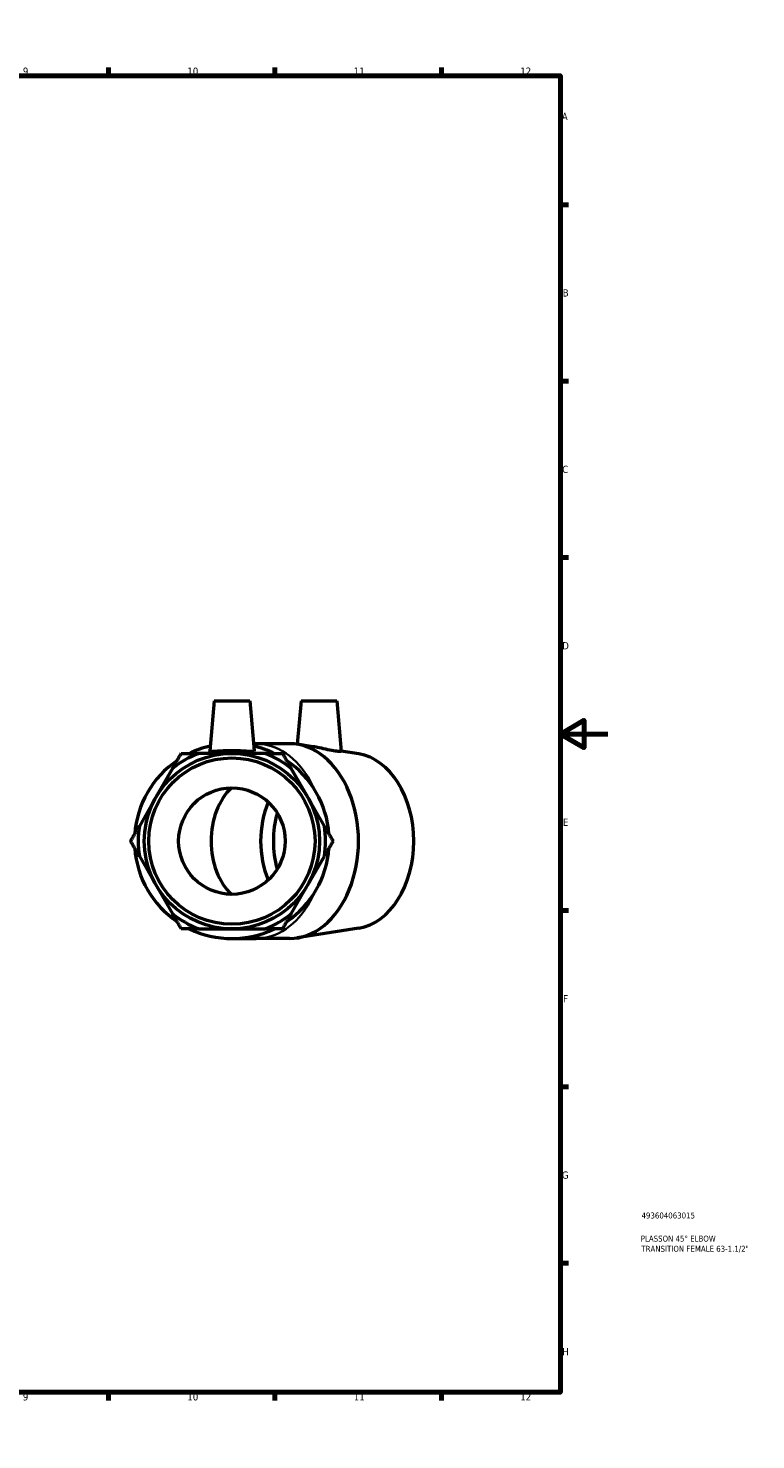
# Model space of a CAD drawing. Header units: millimetres. Extents: x 0 to 903, y -170 to 594.
# Tile 3 of 3: x 597 to 903, y 0 to 594. Entities that reach past the tile are written whole.
import ezdxf

# ---------------------------------------------------------------- set-up
doc = ezdxf.new("R2010")
doc.units = ezdxf.units.MM
for name, color, linetype, lineweight in [('Border (ANSI)', 7, 'Continuous', 70), ('Title (ISO)', 7, 'Continuous', 50), ('Visible (ANSI)', 7, 'Continuous', 50), ('Visible Narrow (ANSI)', 7, 'Continuous', 35)]:
    doc.layers.add(name, color=color, linetype=linetype, lineweight=lineweight)
doc.styles.add('Note Text (ANSI)', font='tahoma.ttf')
doc.styles.add('Note Text (ISO)', font='tahoma.ttf')

# ---------------------------------------------------------------- blocks, each defined once
blk = doc.blocks.new('Borders Default Border')
at = {"layer": 'Border (ANSI)'}
for p, q in [((70.08, 574), (70.08, 577.45)), ((140.17, 574), (140.17, 577.45)), ((210.25, 574), (210.25, 577.45)), ((280.33, 574), (280.33, 577.45)), ((350.42, 574), (350.42, 577.45)), ((490.58, 574), (490.58, 577.45)), ((560.67, 574), (560.67, 577.45)), ((630.75, 574), (630.75, 577.45)), ((700.83, 574), (700.83, 577.45)), ((770.92, 574), (770.92, 577.45)), ((20, 519.75), (16.55, 519.75)), ((821, 519.75), (824.45, 519.75)), ((20, 445.5), (16.55, 445.5)), ((821, 445.5), (824.45, 445.5)), ((20, 371.25), (16.55, 371.25)), ((821, 371.25), (824.45, 371.25)), ((20, 222.75), (16.55, 222.75)), ((821, 222.75), (824.45, 222.75)), ((20, 148.5), (16.55, 148.5)), ((821, 148.5), (824.45, 148.5)), ((20, 74.25), (16.55, 74.25)), ((821, 74.25), (824.45, 74.25)), ((70.08, 20), (70.08, 16.55)), ((140.17, 20), (140.17, 16.55)), ((210.25, 20), (210.25, 16.55)), ((280.33, 20), (280.33, 16.55)), ((350.42, 20), (350.42, 16.55)), ((490.58, 20), (490.58, 16.55)), ((560.67, 20), (560.67, 16.55)), ((630.75, 20), (630.75, 16.55)), ((700.83, 20), (700.83, 16.55)), ((770.92, 20), (770.92, 16.55))]:
    blk.add_line(p, q, dxfattribs=at)
at = {"layer": 'Border (ANSI)', "flags": 128}
for points in [[(420.5, 594), (420.5, 574), (414.73, 584), (426.27, 584), (420.5, 574)], [(20, 20), (20, 574), (821, 574), (821, 20), (20, 20)], [(0, 297), (20, 297), (10, 302.77), (10, 291.23), (20, 297)], [(841, 297), (821, 297), (831, 302.77), (831, 291.23), (821, 297)], [(420.5, 0), (420.5, 20), (414.73, 10), (426.27, 10), (420.5, 20)]]:
    blk.add_lwpolyline(points, dxfattribs=at)
at = {"layer": 'Border (ANSI)', "color": 230, "true_color": 0xff0080, "attachment_point": 7, "style": 'Note Text (ANSI)'}
for s, insert, char_height in [('1', (34.35, 574.4), 3.05), ('2', (104.2, 574.4), 3.05), ('3', (174.26, 574.34), 3.05), ('4', (244.23, 574.4), 3.05), ('5', (314.48, 574.34), 3.05), ('6', (384.49, 574.34), 3.05), ('7', (454.6, 574.4), 3.05), ('8', (524.63, 574.33), 3.05), ('9', (594.7, 574.34), 3.05), ('10', (663.96, 574.34), 3.048), ('11', (734.04, 574.4), 3.048), ('12', (804.13, 574.4), 3.048), ('A', (16.78, 555.35), 3.05), ('A', (821.63, 555.35), 3.05), ('B', (17.15, 481.1), 3.05), ('B', (821.99, 481.1), 3.05), ('C', (16.95, 406.8), 3.05), ('C', (821.8, 406.8), 3.05), ('D', (16.96, 332.6), 3.05), ('D', (821.81, 332.6), 3.05), ('E', (17.21, 258.35), 3.05), ('E', (822.05, 258.35), 3.05), ('F', (17.29, 184.1), 3.05), ('F', (822.14, 184.1), 3.05), ('G', (16.81, 109.79), 3.05), ('G', (821.66, 109.79), 3.05), ('H', (16.97, 35.6), 3.05), ('H', (821.81, 35.6), 3.05), ('1', (34.35, 16.55), 3.05), ('2', (104.2, 16.55), 3.05), ('3', (174.26, 16.49), 3.05), ('4', (244.23, 16.55), 3.05), ('5', (314.48, 16.49), 3.05), ('6', (384.49, 16.49), 3.05), ('7', (454.6, 16.55), 3.05), ('8', (524.63, 16.48), 3.05), ('9', (594.7, 16.49), 3.05), ('10', (663.96, 16.49), 3.048), ('11', (734.04, 16.55), 3.048), ('12', (804.13, 16.55), 3.048)]:
    blk.add_mtext(s, dxfattribs=dict(at, insert=insert, char_height=char_height))
blk = doc.blocks.new('Title Blocks ISO')
at = {"layer": 'Title (ISO)', "color": 232, "true_color": 0xca0064, "style": 'Note Text (ISO)'}
for tag, p in [('PART_NUMBER_001', (34.16, 73.13)), ('DESCRIPTION_001', (33.84, 63.4)), ('DESCRIPTION_002', (34.09, 59.12))]:
    blk.add_attdef(tag, p, '', height=2.5, dxfattribs=at)

msp = doc.modelspace()

# ---------------------------------------------------------------- linework, layer by layer
at = {"layer": 'Visible (ANSI)'}
for p, q in [((675.188, 310.927), (673.346, 289.867)), ((675.188, 310.927), (690.188, 310.927)), ((690.188, 310.927), (692.031, 289.867)), ((711.817, 310.927), (710.22, 292.677)), ((711.817, 310.927), (726.817, 310.927)), ((726.817, 310.927), (728.674, 289.692)), ((692.879, 292.927), (691.763, 292.927)), ((707.021, 292.927), (692.879, 292.927)), ((716.757, 291.646), (710.234, 292.675)), ((682.688, 288.827), (668.711, 288.827)), ((696.666, 288.827), (682.688, 288.827)), ((736.076, 288.6), (728.668, 289.768)), ((657.721, 282.482), (650.732, 270.377)), ((714.645, 270.377), (707.656, 282.482)), ((650.732, 270.377), (643.744, 258.273)), ((721.633, 258.273), (714.645, 270.377)), ((643.744, 245.582), (650.732, 233.477)), ((714.645, 233.477), (721.633, 245.582)), ((650.732, 233.477), (657.721, 221.373)), ((707.656, 221.373), (714.645, 233.477)), ((668.711, 215.027), (682.688, 215.027)), ((682.688, 215.027), (696.666, 215.027)), ((736.076, 215.255), (710.234, 211.18)), ((682.688, 210.927), (692.879, 210.927)), ((707.021, 210.927), (692.879, 210.927))]:
    msp.add_line(p, q, dxfattribs=at)
for radius in [36.9, 35.01, 22.422]:
    msp.add_circle((682.688, 251.927), radius, dxfattribs=at)
for radius, start, end in [(41, 102.917664, 115.841933), (41, 64.158067, 77.082336), (41, 124.158067, 175.841933), (39.458, 110.745843, 129.254157), (39.458, 50.745843, 69.254157), (41, 4.158067, 55.841933), (39.458, 170.745843, 189.254157), (39.458, 350.745843, 9.254157), (41, 184.158067, 235.841933), (41, 304.158067, 355.841933), (39.458, 230.745843, 249.254157), (39.458, 290.745843, 309.254157), (41, 244.158067, 295.841933)]:
    msp.add_arc((682.688, 251.927), radius, start, end, dxfattribs=at)
for centre, major_axis, start_param, end_param in [((707.021, 251.927), (0, -41), 0, 3.1415927), ((733.184, 251.927), (0, -36.9), 0.1110388, 3.0305538), ((692.879, 251.927), (0, -26.775), 3.7198414, 5.7049365), ((717.062, 251.927), (0, -31.5), 4.1664311, 5.2583468), ((722.436, 251.927), (0, -31.5), 4.3295349, 5.095243)]:
    msp.add_ellipse(centre, major_axis=major_axis, ratio=0.7071068, start_param=start_param, end_param=end_param, dxfattribs=at)
for points, knots in [([(728.674, 289.692), (728.678, 289.642), (728.475, 289.606), (727.616, 289.635), (726.941, 289.707), (725.327, 289.959), (724.267, 290.162), (721.94, 290.642), (720.674, 290.915), (718.596, 291.329), (717.662, 291.503), (716.757, 291.646)], [2.082219, 2.082219, 2.082219, 2.082219, 2.4122344, 2.4122344, 2.7556773, 2.7556773, 3.1200598, 3.1200598, 3.4844424, 3.4844424, 3.7555378, 3.7555378, 3.7555378, 3.7555378]), ([(692.028, 289.83), (691.998, 289.707), (691.74, 289.635), (690.757, 289.605), (690.033, 289.645), (688.381, 289.751), (687.34, 289.825), (685.07, 289.933), (683.84, 289.966), (681.537, 289.966), (680.307, 289.933), (678.037, 289.825), (676.996, 289.751), (675.344, 289.645), (674.62, 289.605), (673.637, 289.635), (673.379, 289.707), (673.346, 289.842), (673.345, 289.854), (673.346, 289.867)], [0, 0, 0, 0, 0.3434429, 0.3434429, 0.6868857, 0.6868857, 1.0323622, 1.0323622, 1.3778386, 1.3778386, 1.7233151, 1.7233151, 2.0687916, 2.0687916, 2.4122344, 2.4122344, 2.7556773, 2.7556773, 2.7892674, 2.7892674, 2.7892674, 2.7892674])]:
    msp.add_open_spline(points, degree=3, knots=knots, dxfattribs=at)
for points in [[(657.721, 282.482), (659.482, 285.533), (661.384, 288.827)], [(661.384, 288.827), (665.188, 288.827), (668.711, 288.827)], [(696.666, 288.827), (700.189, 288.827), (703.993, 288.827)], [(703.993, 288.827), (705.895, 285.533), (707.656, 282.482)], [(640.08, 251.927), (641.982, 255.222), (643.744, 258.273)], [(721.633, 258.273), (723.395, 255.222), (725.297, 251.927)], [(643.744, 245.582), (641.982, 248.633), (640.08, 251.927)], [(725.297, 251.927), (723.395, 248.633), (721.633, 245.582)], [(661.384, 215.027), (659.482, 218.322), (657.721, 221.373)], [(707.656, 221.373), (705.895, 218.322), (703.993, 215.027)], [(668.711, 215.027), (665.188, 215.027), (661.384, 215.027)], [(703.993, 215.027), (700.189, 215.027), (696.666, 215.027)]]:
    msp.add_rational_spline(points, [1, 1.00400965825, 1], degree=2, dxfattribs=at)
msp.add_open_spline([(692.031, 289.867), (692.032, 289.854), (692.031, 289.842), (692.028, 289.83)], degree=3, dxfattribs=at)
at = {"layer": 'Visible Narrow (ANSI)'}
for major_axis, start_param, end_param in [((0, 41), 5.3204821, 6.2325167), ((0, -41), 0.0506686, 0.9627032)]:
    msp.add_ellipse((692.879, 251.927), major_axis=major_axis, ratio=0.7071068, start_param=start_param, end_param=end_param, dxfattribs=at)

# ---------------------------------------------------------------- block references
msp.add_blockref('Borders Default Border', (0, 0))
msp.add_blockref('Title Blocks ISO', (821, 20)).add_auto_attribs({'PART_NUMBER_001': '493604063015', 'DESCRIPTION_001': 'PLASSON 45° ELBOW', 'DESCRIPTION_002': 'TRANSITION FEMALE 63-1.1/2"'})

doc.saveas('drawing.dxf')
